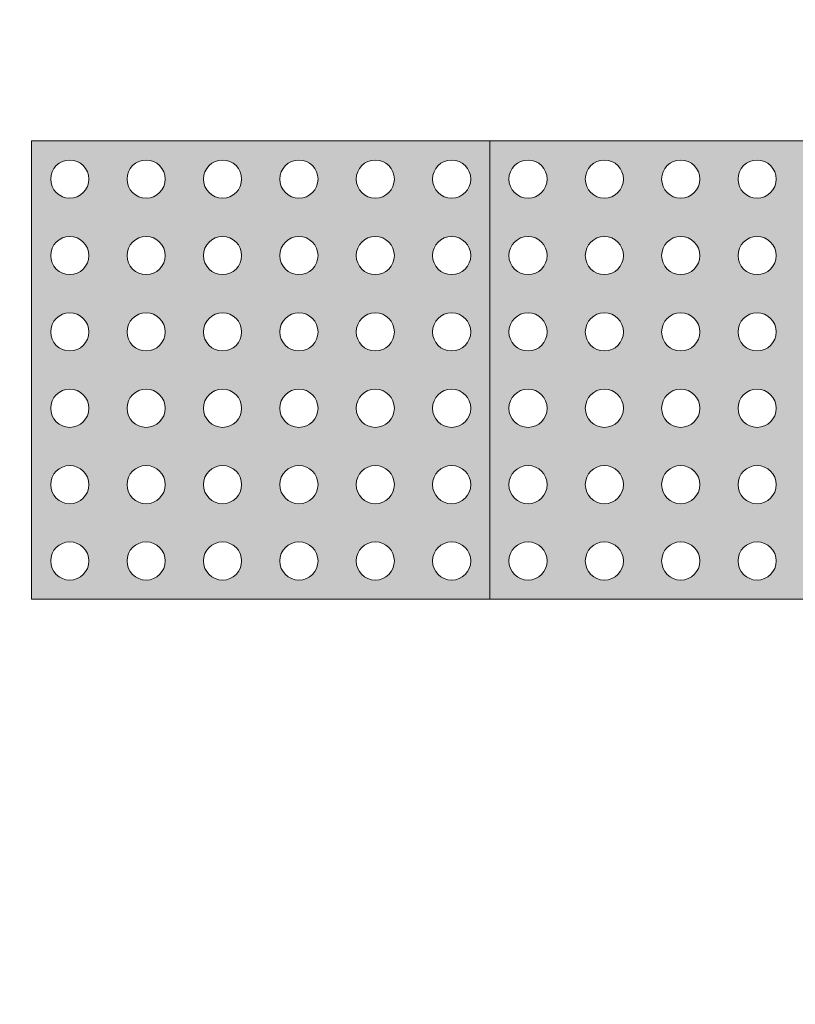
# Model space of a CAD drawing. Header units: metres. Extents: x -14.5 to 13.2, y -19 to 3.3.
# Tile 88 of 210: x 6.1 to 6.523, y -11.985 to -11.448. Entities that reach past the tile are written whole.
import ezdxf

# ---------------------------------------------------------------- set-up
doc = ezdxf.new("R2010")
doc.units = ezdxf.units.M
for name, color, linetype, lineweight in [('A-ANNO-DIMS', 7, 'Continuous', 9), ('A-ANNO-DIMS-58', 7, 'Continuous', 9), ('A-DETL-GENF', 7, 'Continuous', 5)]:
    doc.layers.add(name, color=color, linetype=linetype, lineweight=lineweight)
doc.layers.add('A-DETL', color=7, linetype='Continuous', lineweight=5, true_color=0x00a600)
doc.styles.add('Arial', font='arial.ttf', dxfattribs={"height": 0.087})
doc.dimstyles.new('Com_linha__ref__contínua__-_Cor_Vermelha_Arial_1_5mm', dxfattribs={"dimscale": 0.3048, "dimtxt": 0.088763, "dimasz": 0.380577, "dimexe": 0.285433, "dimexo": 0.285433, "dimgap": 0.028543, "dimtad": 1, "dimrnd": 0.01, "dimzin": 0, "dimdsep": 46, "dimtxsty": 'Arial', "dimblk1": 'OBLIQUE', "dimblk2": 'OBLIQUE', "dimsah": 1, "dimcen": 0.09, "dimdle": 0.285433, "dimazin": 0, "dimtfac": 1, "dimtdec": 4, "dimtix": 1, "dimtmove": 0, "dimatfit": 3, "dimfxl": 1, "dimtvp": 1, "dimtolj": 1, "dimtzin": 0, "dimarcsym": 2})

# ---------------------------------------------------------------- blocks, each defined once
blk = doc.blocks.new('DIMBLOCK69-PLANTA DE COBERTURA')
at = {"layer": 'A-ANNO-DIMS-58', "color": 242, "true_color": 0xbd2b2e, "transparency": 16777216}
for p, q in [((8.25943, -12.50504), (8.25943, -11.44804)), ((8.25943, -11.53504), (8.20143, -11.47704)), ((8.25943, -11.53504), (8.09341, -11.53504)), ((8.25943, -11.53504), (8.31743, -11.59304)), ((8.25943, -11.53504), (8.34643, -11.53504)), ((8.25943, -12.50504), (8.20143, -12.44704)), ((8.25943, -12.50504), (6.09341, -12.50504)), ((8.25943, -12.50504), (8.31743, -12.56304)), ((8.25943, -12.50504), (8.34643, -12.50504))]:
    blk.add_line(p, q, dxfattribs=at)
at = {"layer": 'A-ANNO-DIMS-58', "color": 0, "transparency": 16777216, "insert": (8.13779, -12.13748), "char_height": 0.087, "width": 0.2818553, "attachment_point": 1, "rotation": 90, "line_spacing_factor": 0.941778, "style": 'Arial'}
blk.add_mtext('0,97', dxfattribs=at)
blk = doc.blocks.new('_Oblique')
at = {"color": 0, "linetype": 'ByBlock', "lineweight": -2}
blk.add_line((-0.5, -0.5), (0.5, 0.5), dxfattribs=at)

msp = doc.modelspace()

# ---------------------------------------------------------------- hatches: boundary and pattern name
at = {"layer": 'A-DETL-GENF', "true_color": 0xffffff}
h = msp.add_hatch(color=7, dxfattribs=at)
h.paths.add_polyline_path([(6.13245, -11.76421), (6.35641, -11.76421), (6.35641, -11.51421), (6.10641, -11.51421), (6.10641, -11.76421), (6.12994, -11.76421)])
h.paths.add_polyline_path([(6.33558, -11.75379), (6.33288, -11.75344), (6.33037, -11.7524), (6.32821, -11.75074), (6.32656, -11.74858), (6.32552, -11.74607), (6.32516, -11.74337), (6.32583, -11.73993), (6.32656, -11.73817), (6.32821, -11.73601), (6.33037, -11.73435), (6.33288, -11.73331), (6.33558, -11.73296), (6.33827, -11.73331), (6.34147, -11.73488), (6.34318, -11.73632), (6.34533, -11.73993), (6.34564, -11.74068), (6.346, -11.74337), (6.34564, -11.74607), (6.3446, -11.74858), (6.34294, -11.75074), (6.34079, -11.7524), (6.33827, -11.75344)])
h.paths.add_polyline_path([(6.29391, -11.75379), (6.29122, -11.75344), (6.2887, -11.7524), (6.28655, -11.75074), (6.28489, -11.74858), (6.28385, -11.74607), (6.2835, -11.74337), (6.28416, -11.73993), (6.28489, -11.73817), (6.28655, -11.73601), (6.2887, -11.73435), (6.29122, -11.73331), (6.29391, -11.73296), (6.29661, -11.73331), (6.2998, -11.73488), (6.30128, -11.73601), (6.30366, -11.73993), (6.30397, -11.74068), (6.30433, -11.74337), (6.30397, -11.74607), (6.30293, -11.74858), (6.30128, -11.75074), (6.29912, -11.7524), (6.29661, -11.75344)])
h.paths.add_polyline_path([(6.16891, -11.75379), (6.16453, -11.75274), (6.1637, -11.7524), (6.16155, -11.75074), (6.15989, -11.74858), (6.15885, -11.74607), (6.1585, -11.74337), (6.15916, -11.73993), (6.15989, -11.73817), (6.16155, -11.73601), (6.16453, -11.73401), (6.16622, -11.73331), (6.16891, -11.73296), (6.17161, -11.73331), (6.17412, -11.73435), (6.17628, -11.73601), (6.17866, -11.73993), (6.17897, -11.74068), (6.17933, -11.74337), (6.17897, -11.74607), (6.17793, -11.74858), (6.17628, -11.75074), (6.17412, -11.7524), (6.17161, -11.75344)])
h.paths.add_polyline_path([(6.21058, -11.75379), (6.20788, -11.75344), (6.20537, -11.7524), (6.20321, -11.75074), (6.20156, -11.74858), (6.20052, -11.74607), (6.20016, -11.74337), (6.20083, -11.73993), (6.20156, -11.73817), (6.20321, -11.73601), (6.20537, -11.73435), (6.20788, -11.73331), (6.21058, -11.73296), (6.21327, -11.73331), (6.21579, -11.73435), (6.21794, -11.73601), (6.22033, -11.73993), (6.22064, -11.74068), (6.221, -11.74337), (6.22064, -11.74607), (6.2196, -11.74858), (6.21794, -11.75074), (6.21579, -11.7524), (6.21327, -11.75344)])
h.paths.add_polyline_path([(6.12725, -11.75379), (6.12455, -11.75344), (6.12204, -11.7524), (6.11988, -11.75074), (6.11822, -11.74858), (6.11718, -11.74607), (6.11683, -11.74337), (6.11749, -11.73993), (6.11822, -11.73817), (6.11988, -11.73601), (6.12204, -11.73435), (6.12455, -11.73331), (6.12725, -11.73296), (6.12994, -11.73331), (6.13245, -11.73435), (6.13461, -11.73601), (6.137, -11.73993), (6.13731, -11.74068), (6.13766, -11.74337), (6.13731, -11.74607), (6.13627, -11.74858), (6.13461, -11.75074), (6.13245, -11.7524), (6.12994, -11.75344)])
h.paths.add_polyline_path([(6.25225, -11.75379), (6.24955, -11.75344), (6.24704, -11.7524), (6.24488, -11.75074), (6.24322, -11.74858), (6.24218, -11.74607), (6.24183, -11.74337), (6.24249, -11.73993), (6.24322, -11.73817), (6.24488, -11.73601), (6.24704, -11.73435), (6.24955, -11.73331), (6.25225, -11.73296), (6.25494, -11.73331), (6.25814, -11.73488), (6.25961, -11.73601), (6.262, -11.73993), (6.26231, -11.74068), (6.26266, -11.74337), (6.26231, -11.74607), (6.26127, -11.74858), (6.25961, -11.75074), (6.25745, -11.7524), (6.25494, -11.75344)])
h.paths.add_polyline_path([(6.16891, -11.71212), (6.16453, -11.71107), (6.1637, -11.71073), (6.16155, -11.70907), (6.15989, -11.70692), (6.15885, -11.7044), (6.1585, -11.70171), (6.15885, -11.69901), (6.15989, -11.6965), (6.16155, -11.69434), (6.16453, -11.69234), (6.16622, -11.69165), (6.16891, -11.69129), (6.17161, -11.69165), (6.17412, -11.69269), (6.17628, -11.69434), (6.17793, -11.6965), (6.17897, -11.69901), (6.17933, -11.70171), (6.17897, -11.7044), (6.17793, -11.70692), (6.17628, -11.70907), (6.17412, -11.71073), (6.17161, -11.71177)])
h.paths.add_polyline_path([(6.25225, -11.71212), (6.24955, -11.71177), (6.24704, -11.71073), (6.24488, -11.70907), (6.24322, -11.70692), (6.24218, -11.7044), (6.24183, -11.70171), (6.24218, -11.69901), (6.24322, -11.6965), (6.24488, -11.69434), (6.24704, -11.69269), (6.24955, -11.69165), (6.25225, -11.69129), (6.25494, -11.69165), (6.25814, -11.69321), (6.25961, -11.69434), (6.26127, -11.6965), (6.26231, -11.69901), (6.26266, -11.70171), (6.26231, -11.7044), (6.26127, -11.70692), (6.25961, -11.70907), (6.25745, -11.71073), (6.25494, -11.71177)])
h.paths.add_polyline_path([(6.12725, -11.71212), (6.12455, -11.71177), (6.12204, -11.71073), (6.11988, -11.70907), (6.11822, -11.70692), (6.11718, -11.7044), (6.11705, -11.70004), (6.11718, -11.69901), (6.11822, -11.6965), (6.11988, -11.69434), (6.12204, -11.69269), (6.12455, -11.69165), (6.12725, -11.69129), (6.12994, -11.69165), (6.13245, -11.69269), (6.13461, -11.69434), (6.13627, -11.6965), (6.13731, -11.69901), (6.13766, -11.70171), (6.13731, -11.7044), (6.13627, -11.70692), (6.13461, -11.70907), (6.13245, -11.71073), (6.12994, -11.71177)])
h.paths.add_polyline_path([(6.33558, -11.71212), (6.33288, -11.71177), (6.33037, -11.71073), (6.32821, -11.70907), (6.32656, -11.70692), (6.32552, -11.7044), (6.32516, -11.70171), (6.32552, -11.69901), (6.32656, -11.6965), (6.32821, -11.69434), (6.33037, -11.69269), (6.33288, -11.69165), (6.33558, -11.69129), (6.33827, -11.69165), (6.34079, -11.69269), (6.34294, -11.69434), (6.3446, -11.6965), (6.34564, -11.69901), (6.346, -11.70171), (6.34564, -11.7044), (6.3446, -11.70692), (6.34294, -11.70907), (6.34079, -11.71073), (6.33827, -11.71177)])
h.paths.add_polyline_path([(6.21058, -11.71212), (6.20788, -11.71177), (6.20537, -11.71073), (6.20321, -11.70907), (6.20156, -11.70692), (6.20052, -11.7044), (6.20016, -11.70171), (6.20052, -11.69901), (6.20156, -11.6965), (6.20321, -11.69434), (6.20537, -11.69269), (6.20788, -11.69165), (6.21058, -11.69129), (6.21327, -11.69165), (6.21579, -11.69269), (6.21794, -11.69434), (6.2196, -11.6965), (6.22064, -11.69901), (6.221, -11.70171), (6.22064, -11.7044), (6.2196, -11.70692), (6.21647, -11.71021), (6.21579, -11.71073), (6.21327, -11.71177)])
h.paths.add_polyline_path([(6.29391, -11.71212), (6.29122, -11.71177), (6.2887, -11.71073), (6.28655, -11.70907), (6.28489, -11.70692), (6.28385, -11.7044), (6.2835, -11.70171), (6.28385, -11.69901), (6.28489, -11.6965), (6.28655, -11.69434), (6.2887, -11.69269), (6.29122, -11.69165), (6.29391, -11.69129), (6.29661, -11.69165), (6.2998, -11.69321), (6.30128, -11.69434), (6.30293, -11.6965), (6.30397, -11.69901), (6.30433, -11.70171), (6.30397, -11.7044), (6.30293, -11.70692), (6.30128, -11.70907), (6.29912, -11.71073), (6.29661, -11.71177)])
h.paths.add_polyline_path([(6.25225, -11.67046), (6.24955, -11.6701), (6.24704, -11.66906), (6.24371, -11.66588), (6.24322, -11.66525), (6.24218, -11.66274), (6.24183, -11.66004), (6.24218, -11.65735), (6.24322, -11.65483), (6.24488, -11.65268), (6.24704, -11.65102), (6.24955, -11.64998), (6.25225, -11.64962), (6.25494, -11.64998), (6.25745, -11.65102), (6.25961, -11.65268), (6.26127, -11.65483), (6.26231, -11.65735), (6.26266, -11.66004), (6.26231, -11.66274), (6.26078, -11.66588), (6.25961, -11.66741), (6.25745, -11.66906), (6.25494, -11.6701)])
h.paths.add_polyline_path([(6.29391, -11.67046), (6.29122, -11.6701), (6.2887, -11.66906), (6.28538, -11.66588), (6.28489, -11.66525), (6.28385, -11.66274), (6.2835, -11.66004), (6.28385, -11.65735), (6.28489, -11.65483), (6.28655, -11.65268), (6.2887, -11.65102), (6.29122, -11.64998), (6.29391, -11.64962), (6.29661, -11.64998), (6.29912, -11.65102), (6.30128, -11.65268), (6.30293, -11.65483), (6.30397, -11.65735), (6.30433, -11.66004), (6.30397, -11.66274), (6.30245, -11.66588), (6.30128, -11.66741), (6.29912, -11.66906), (6.29661, -11.6701)])
h.paths.add_polyline_path([(6.33558, -11.67046), (6.33288, -11.6701), (6.33037, -11.66906), (6.32704, -11.66588), (6.32656, -11.66525), (6.32552, -11.66274), (6.32516, -11.66004), (6.32552, -11.65735), (6.32656, -11.65483), (6.32821, -11.65268), (6.33037, -11.65102), (6.33288, -11.64998), (6.33558, -11.64962), (6.33827, -11.64998), (6.34079, -11.65102), (6.34294, -11.65268), (6.3446, -11.65483), (6.34564, -11.65735), (6.346, -11.66004), (6.34564, -11.66274), (6.34411, -11.66588), (6.34294, -11.66741), (6.34079, -11.66906), (6.33827, -11.6701)])
h.paths.add_polyline_path([(6.21058, -11.67046), (6.20788, -11.6701), (6.20537, -11.66906), (6.20204, -11.66588), (6.20156, -11.66525), (6.20052, -11.66274), (6.20016, -11.66004), (6.20052, -11.65735), (6.20156, -11.65483), (6.20321, -11.65268), (6.20537, -11.65102), (6.20788, -11.64998), (6.21058, -11.64962), (6.21327, -11.64998), (6.21579, -11.65102), (6.21794, -11.65268), (6.2196, -11.65483), (6.22064, -11.65735), (6.221, -11.66004), (6.22064, -11.66274), (6.21911, -11.66588), (6.21647, -11.66854), (6.21579, -11.66906), (6.21327, -11.6701)])
h.paths.add_polyline_path([(6.16891, -11.67046), (6.16453, -11.66941), (6.1637, -11.66906), (6.16038, -11.66588), (6.15989, -11.66525), (6.15885, -11.66274), (6.1585, -11.66004), (6.15885, -11.65735), (6.15989, -11.65483), (6.16155, -11.65268), (6.16453, -11.65068), (6.16622, -11.64998), (6.16891, -11.64962), (6.17161, -11.64998), (6.17412, -11.65102), (6.17628, -11.65268), (6.17793, -11.65483), (6.17897, -11.65735), (6.17933, -11.66004), (6.17897, -11.66274), (6.17745, -11.66588), (6.17628, -11.66741), (6.17412, -11.66906), (6.17161, -11.6701)])
h.paths.add_polyline_path([(6.12725, -11.67046), (6.12455, -11.6701), (6.12204, -11.66906), (6.11871, -11.66588), (6.11822, -11.66525), (6.11718, -11.66274), (6.11683, -11.66004), (6.11718, -11.65735), (6.11822, -11.65483), (6.11988, -11.65268), (6.12204, -11.65102), (6.12455, -11.64998), (6.12725, -11.64962), (6.12994, -11.64998), (6.13245, -11.65102), (6.13461, -11.65268), (6.13627, -11.65483), (6.13731, -11.65735), (6.13766, -11.66004), (6.13731, -11.66274), (6.13578, -11.66588), (6.13461, -11.66741), (6.13245, -11.66906), (6.12994, -11.6701)])
h.paths.add_polyline_path([(6.33558, -11.62879), (6.33288, -11.62844), (6.33037, -11.6274), (6.32821, -11.62574), (6.32656, -11.62358), (6.32552, -11.62107), (6.32516, -11.61837), (6.32552, -11.61568), (6.32656, -11.61317), (6.32821, -11.61101), (6.33037, -11.60935), (6.33288, -11.60831), (6.33558, -11.60796), (6.33827, -11.60831), (6.34079, -11.60935), (6.34294, -11.61101), (6.3446, -11.61317), (6.34564, -11.61568), (6.346, -11.61837), (6.34564, -11.62107), (6.3446, -11.62358), (6.34294, -11.62574), (6.34079, -11.6274), (6.33827, -11.62844)])
h.paths.add_polyline_path([(6.21058, -11.62879), (6.20788, -11.62844), (6.20537, -11.6274), (6.20321, -11.62574), (6.20156, -11.62358), (6.20052, -11.62107), (6.20016, -11.61837), (6.20052, -11.61568), (6.20156, -11.61317), (6.20469, -11.60988), (6.20537, -11.60935), (6.20788, -11.60831), (6.21058, -11.60796), (6.21327, -11.60831), (6.21647, -11.60988), (6.21794, -11.61101), (6.2196, -11.61317), (6.22064, -11.61568), (6.221, -11.61837), (6.22064, -11.62107), (6.2196, -11.62358), (6.21794, -11.62574), (6.21579, -11.6274), (6.21327, -11.62844)])
h.paths.add_polyline_path([(6.29391, -11.62879), (6.29122, -11.62844), (6.2887, -11.6274), (6.28655, -11.62574), (6.28489, -11.62358), (6.28385, -11.62107), (6.2835, -11.61837), (6.28385, -11.61568), (6.28489, -11.61317), (6.28655, -11.61101), (6.2887, -11.60935), (6.29122, -11.60831), (6.29391, -11.60796), (6.29661, -11.60831), (6.29912, -11.60935), (6.30128, -11.61101), (6.30293, -11.61317), (6.30397, -11.61568), (6.30433, -11.61837), (6.30397, -11.62107), (6.30293, -11.62358), (6.30128, -11.62574), (6.29912, -11.6274), (6.29661, -11.62844)])
h.paths.add_polyline_path([(6.25225, -11.62879), (6.24955, -11.62844), (6.24704, -11.6274), (6.24488, -11.62574), (6.24322, -11.62358), (6.24218, -11.62107), (6.24183, -11.61837), (6.24218, -11.61568), (6.24322, -11.61317), (6.24488, -11.61101), (6.24704, -11.60935), (6.24955, -11.60831), (6.25225, -11.60796), (6.25494, -11.60831), (6.25745, -11.60935), (6.25961, -11.61101), (6.26127, -11.61317), (6.26231, -11.61568), (6.26266, -11.61837), (6.26231, -11.62107), (6.26127, -11.62358), (6.25961, -11.62574), (6.25745, -11.6274), (6.25494, -11.62844)])
h.paths.add_polyline_path([(6.16891, -11.62879), (6.16453, -11.62774), (6.1637, -11.6274), (6.16155, -11.62574), (6.15989, -11.62358), (6.15885, -11.62107), (6.1585, -11.61837), (6.15885, -11.61568), (6.15989, -11.61317), (6.16155, -11.61101), (6.16453, -11.60901), (6.16622, -11.60831), (6.16891, -11.60796), (6.17161, -11.60831), (6.17412, -11.60935), (6.17628, -11.61101), (6.17793, -11.61317), (6.17897, -11.61568), (6.17933, -11.61837), (6.17897, -11.62107), (6.17793, -11.62358), (6.17628, -11.62574), (6.17412, -11.6274), (6.17161, -11.62844)])
h.paths.add_polyline_path([(6.12725, -11.62879), (6.12455, -11.62844), (6.12204, -11.6274), (6.11988, -11.62574), (6.11822, -11.62358), (6.11718, -11.62107), (6.11683, -11.61837), (6.11718, -11.61568), (6.11822, -11.61317), (6.11988, -11.61101), (6.12204, -11.60935), (6.12455, -11.60831), (6.12725, -11.60796), (6.12994, -11.60831), (6.13245, -11.60935), (6.13574, -11.61248), (6.13627, -11.61317), (6.13731, -11.61568), (6.13766, -11.61837), (6.13731, -11.62107), (6.13627, -11.62358), (6.13461, -11.62574), (6.13245, -11.6274), (6.12994, -11.62844)])
h.paths.add_polyline_path([(6.16891, -11.58712), (6.16453, -11.58607), (6.1637, -11.58573), (6.16155, -11.58407), (6.15989, -11.58192), (6.15885, -11.5794), (6.1585, -11.57671), (6.15885, -11.57401), (6.15989, -11.5715), (6.16155, -11.56934), (6.16453, -11.56734), (6.16622, -11.56665), (6.16891, -11.56629), (6.17161, -11.56665), (6.17412, -11.56769), (6.17628, -11.56934), (6.17793, -11.5715), (6.17897, -11.57401), (6.17933, -11.57671), (6.17897, -11.5794), (6.17793, -11.58192), (6.17628, -11.58407), (6.17412, -11.58573), (6.17161, -11.58677)])
h.paths.add_polyline_path([(6.25225, -11.58712), (6.24955, -11.58677), (6.24704, -11.58573), (6.24488, -11.58407), (6.24322, -11.58192), (6.24218, -11.5794), (6.24183, -11.57671), (6.24218, -11.57401), (6.24322, -11.5715), (6.24488, -11.56934), (6.24704, -11.56769), (6.24955, -11.56665), (6.25225, -11.56629), (6.25494, -11.56665), (6.25745, -11.56769), (6.25961, -11.56934), (6.26127, -11.5715), (6.26231, -11.57401), (6.26266, -11.57671), (6.26231, -11.5794), (6.26127, -11.58192), (6.25961, -11.58407), (6.25745, -11.58573), (6.25494, -11.58677)])
h.paths.add_polyline_path([(6.29391, -11.58712), (6.29122, -11.58677), (6.2887, -11.58573), (6.28655, -11.58407), (6.28489, -11.58192), (6.28385, -11.5794), (6.2835, -11.57671), (6.28385, -11.57401), (6.28489, -11.5715), (6.28655, -11.56934), (6.2887, -11.56769), (6.29122, -11.56665), (6.29391, -11.56629), (6.29661, -11.56665), (6.29912, -11.56769), (6.30128, -11.56934), (6.30293, -11.5715), (6.30427, -11.57628), (6.30433, -11.57671), (6.30397, -11.5794), (6.30293, -11.58192), (6.30128, -11.58407), (6.29912, -11.58573), (6.29661, -11.58677)])
h.paths.add_polyline_path([(6.12725, -11.58712), (6.12455, -11.58677), (6.12204, -11.58573), (6.11988, -11.58407), (6.11822, -11.58192), (6.11718, -11.5794), (6.11683, -11.57671), (6.11718, -11.57401), (6.11822, -11.5715), (6.11988, -11.56934), (6.12204, -11.56769), (6.12455, -11.56665), (6.12725, -11.56629), (6.12994, -11.56665), (6.13245, -11.56769), (6.13461, -11.56934), (6.13627, -11.5715), (6.13731, -11.57401), (6.13766, -11.57671), (6.13731, -11.5794), (6.13627, -11.58192), (6.13461, -11.58407), (6.13245, -11.58573), (6.12994, -11.58677)])
h.paths.add_polyline_path([(6.21058, -11.58712), (6.20788, -11.58677), (6.20537, -11.58573), (6.20321, -11.58407), (6.20156, -11.58192), (6.20052, -11.5794), (6.20016, -11.57671), (6.20052, -11.57401), (6.20156, -11.5715), (6.20321, -11.56934), (6.20537, -11.56769), (6.20788, -11.56665), (6.21058, -11.56629), (6.21327, -11.56665), (6.21579, -11.56769), (6.21794, -11.56934), (6.2196, -11.5715), (6.22064, -11.57401), (6.221, -11.57671), (6.22064, -11.5794), (6.2196, -11.58192), (6.21794, -11.58407), (6.21579, -11.58573), (6.21327, -11.58677)])
h.paths.add_polyline_path([(6.33558, -11.58712), (6.33288, -11.58677), (6.33037, -11.58573), (6.32821, -11.58407), (6.32656, -11.58192), (6.32552, -11.5794), (6.32516, -11.57671), (6.32552, -11.57401), (6.32656, -11.5715), (6.32821, -11.56934), (6.33037, -11.56769), (6.33288, -11.56665), (6.33558, -11.56629), (6.33827, -11.56665), (6.34079, -11.56769), (6.34294, -11.56934), (6.3446, -11.5715), (6.34564, -11.57401), (6.346, -11.57671), (6.34564, -11.5794), (6.3446, -11.58192), (6.34294, -11.58407), (6.34079, -11.58573), (6.33827, -11.58677)])
h.paths.add_polyline_path([(6.16891, -11.54546), (6.16453, -11.54441), (6.1637, -11.54406), (6.16155, -11.54241), (6.15989, -11.54025), (6.15885, -11.53774), (6.1585, -11.53504), (6.15885, -11.53235), (6.15989, -11.52983), (6.16155, -11.52768), (6.16453, -11.52568), (6.16622, -11.52498), (6.16891, -11.52462), (6.17161, -11.52498), (6.17412, -11.52602), (6.17628, -11.52768), (6.17793, -11.52983), (6.17897, -11.53235), (6.17933, -11.53504), (6.17897, -11.53774), (6.17793, -11.54025), (6.17628, -11.54241), (6.17412, -11.54406), (6.17161, -11.5451)])
h.paths.add_polyline_path([(6.12725, -11.54546), (6.12455, -11.5451), (6.12204, -11.54406), (6.11988, -11.54241), (6.11822, -11.54025), (6.11718, -11.53774), (6.11683, -11.53504), (6.11718, -11.53235), (6.11822, -11.52983), (6.11988, -11.52768), (6.12204, -11.52602), (6.12455, -11.52498), (6.12725, -11.52462), (6.12994, -11.52498), (6.1343, -11.52744), (6.13461, -11.52768), (6.13627, -11.52983), (6.13731, -11.53235), (6.13766, -11.53504), (6.13731, -11.53774), (6.13627, -11.54025), (6.13461, -11.54241), (6.13245, -11.54406), (6.12994, -11.5451)])
h.paths.add_polyline_path([(6.25225, -11.54546), (6.24955, -11.5451), (6.24704, -11.54406), (6.24488, -11.54241), (6.24322, -11.54025), (6.24218, -11.53774), (6.24183, -11.53504), (6.24218, -11.53235), (6.24322, -11.52983), (6.24488, -11.52768), (6.24704, -11.52602), (6.24955, -11.52498), (6.25225, -11.52462), (6.25494, -11.52498), (6.25745, -11.52602), (6.25961, -11.52768), (6.26127, -11.52983), (6.26231, -11.53235), (6.26266, -11.53504), (6.26231, -11.53774), (6.26127, -11.54025), (6.25814, -11.54354), (6.25745, -11.54406), (6.25494, -11.5451)])
h.paths.add_polyline_path([(6.29391, -11.54546), (6.29122, -11.5451), (6.2887, -11.54406), (6.28655, -11.54241), (6.28489, -11.54025), (6.28385, -11.53774), (6.2835, -11.53504), (6.28385, -11.53235), (6.28489, -11.52983), (6.28655, -11.52768), (6.2887, -11.52602), (6.29122, -11.52498), (6.29391, -11.52462), (6.29661, -11.52498), (6.29912, -11.52602), (6.30128, -11.52768), (6.30293, -11.52983), (6.30397, -11.53235), (6.30433, -11.53504), (6.30397, -11.53774), (6.30293, -11.54025), (6.30128, -11.54241), (6.29912, -11.54406), (6.29661, -11.5451)])
h.paths.add_polyline_path([(6.33558, -11.54546), (6.33288, -11.5451), (6.33037, -11.54406), (6.32821, -11.54241), (6.32656, -11.54025), (6.32552, -11.53774), (6.32516, -11.53504), (6.32552, -11.53235), (6.32656, -11.52983), (6.32821, -11.52768), (6.33037, -11.52602), (6.33288, -11.52498), (6.33558, -11.52462), (6.33827, -11.52498), (6.34079, -11.52602), (6.34294, -11.52768), (6.3446, -11.52983), (6.34564, -11.53235), (6.346, -11.53504), (6.34564, -11.53774), (6.3446, -11.54025), (6.34147, -11.54354), (6.34079, -11.54406), (6.33827, -11.5451)])
h.paths.add_polyline_path([(6.21058, -11.54546), (6.20788, -11.5451), (6.20537, -11.54406), (6.20321, -11.54241), (6.20156, -11.54025), (6.20041, -11.53691), (6.20016, -11.53504), (6.20052, -11.53235), (6.20156, -11.52983), (6.20321, -11.52768), (6.20537, -11.52602), (6.20788, -11.52498), (6.21058, -11.52462), (6.21327, -11.52498), (6.21579, -11.52602), (6.21908, -11.52915), (6.2196, -11.52983), (6.22064, -11.53235), (6.221, -11.53504), (6.22064, -11.53774), (6.2196, -11.54025), (6.21794, -11.54241), (6.21579, -11.54406), (6.21327, -11.5451)])
h = msp.add_hatch(color=7, dxfattribs=at)
h.paths.add_polyline_path([(6.58288, -11.76421), (6.60641, -11.76421), (6.60641, -11.51421), (6.35641, -11.51421), (6.35641, -11.76421), (6.54661, -11.76421)])
h.paths.add_polyline_path([(6.58558, -11.75379), (6.58288, -11.75344), (6.58037, -11.7524), (6.57821, -11.75074), (6.57656, -11.74858), (6.57552, -11.74607), (6.57516, -11.74337), (6.57583, -11.73993), (6.57656, -11.73817), (6.57821, -11.73601), (6.58037, -11.73435), (6.58418, -11.73314), (6.58558, -11.73296), (6.58958, -11.73385), (6.59079, -11.73435), (6.59294, -11.73601), (6.59555, -11.74046), (6.59579, -11.74185), (6.59569, -11.74567), (6.59477, -11.74818), (6.5946, -11.74858), (6.59277, -11.75087), (6.59079, -11.7524), (6.58827, -11.75344)])
h.paths.add_polyline_path([(6.54391, -11.75379), (6.54122, -11.75344), (6.5387, -11.7524), (6.53553, -11.74941), (6.53489, -11.74858), (6.53385, -11.74607), (6.5335, -11.74337), (6.53416, -11.73993), (6.53489, -11.73817), (6.53655, -11.73601), (6.5387, -11.73435), (6.54122, -11.73331), (6.54391, -11.73296), (6.54661, -11.73331), (6.5498, -11.73488), (6.55151, -11.73632), (6.55366, -11.73993), (6.55397, -11.74068), (6.55433, -11.74337), (6.55397, -11.74607), (6.55293, -11.74858), (6.55128, -11.75074), (6.54912, -11.7524), (6.54661, -11.75344)])
h.paths.add_polyline_path([(6.37725, -11.75379), (6.37388, -11.75316), (6.37204, -11.7524), (6.36988, -11.75074), (6.36822, -11.74858), (6.36718, -11.74607), (6.36683, -11.74337), (6.36749, -11.73993), (6.36822, -11.73817), (6.36988, -11.73601), (6.37388, -11.73359), (6.37455, -11.73331), (6.37725, -11.73296), (6.37994, -11.73331), (6.38245, -11.73435), (6.38461, -11.73601), (6.387, -11.73993), (6.38731, -11.74068), (6.38766, -11.74337), (6.38731, -11.74607), (6.38627, -11.74858), (6.38461, -11.75074), (6.38245, -11.7524), (6.37994, -11.75344)])
h.paths.add_polyline_path([(6.41891, -11.75379), (6.41622, -11.75344), (6.4137, -11.7524), (6.41155, -11.75074), (6.40989, -11.74858), (6.40885, -11.74607), (6.4085, -11.74337), (6.40916, -11.73993), (6.40989, -11.73817), (6.41155, -11.73601), (6.4137, -11.73435), (6.41622, -11.73331), (6.41891, -11.73296), (6.42161, -11.73331), (6.42412, -11.73435), (6.42628, -11.73601), (6.42866, -11.73993), (6.42897, -11.74068), (6.42933, -11.74337), (6.42897, -11.74607), (6.42793, -11.74858), (6.42628, -11.75074), (6.42412, -11.7524), (6.42161, -11.75344)])
h.paths.add_polyline_path([(6.46058, -11.75379), (6.45788, -11.75344), (6.45537, -11.7524), (6.45321, -11.75074), (6.45156, -11.74858), (6.45052, -11.74607), (6.45016, -11.74337), (6.45083, -11.73993), (6.45156, -11.73817), (6.45321, -11.73601), (6.45537, -11.73435), (6.45788, -11.73331), (6.46058, -11.73296), (6.46327, -11.73331), (6.46579, -11.73435), (6.46794, -11.73601), (6.47033, -11.73993), (6.47064, -11.74068), (6.471, -11.74337), (6.47064, -11.74607), (6.4696, -11.74858), (6.46794, -11.75074), (6.46579, -11.7524), (6.46327, -11.75344)])
h.paths.add_polyline_path([(6.50225, -11.75379), (6.49955, -11.75344), (6.49704, -11.7524), (6.49488, -11.75074), (6.49322, -11.74858), (6.49218, -11.74607), (6.49183, -11.74337), (6.49249, -11.73993), (6.49322, -11.73817), (6.49488, -11.73601), (6.49704, -11.73435), (6.49955, -11.73331), (6.50225, -11.73296), (6.50494, -11.73331), (6.50745, -11.73435), (6.50961, -11.73601), (6.512, -11.73993), (6.51231, -11.74068), (6.51266, -11.74337), (6.51231, -11.74607), (6.51127, -11.74858), (6.50961, -11.75074), (6.50745, -11.7524), (6.50494, -11.75344)])
h.paths.add_polyline_path([(6.41891, -11.71212), (6.41622, -11.71177), (6.4137, -11.71073), (6.41155, -11.70907), (6.40989, -11.70692), (6.40885, -11.7044), (6.4085, -11.70171), (6.40885, -11.69901), (6.40989, -11.6965), (6.41155, -11.69434), (6.4137, -11.69269), (6.41622, -11.69165), (6.41891, -11.69129), (6.42161, -11.69165), (6.42412, -11.69269), (6.42628, -11.69434), (6.42793, -11.6965), (6.42897, -11.69901), (6.42933, -11.70171), (6.42897, -11.7044), (6.42793, -11.70692), (6.4248, -11.71021), (6.42412, -11.71073), (6.42161, -11.71177)])
h.paths.add_polyline_path([(6.37725, -11.71212), (6.37388, -11.71149), (6.37204, -11.71073), (6.36988, -11.70907), (6.36822, -11.70692), (6.36718, -11.7044), (6.36705, -11.70004), (6.36718, -11.69901), (6.36822, -11.6965), (6.36988, -11.69434), (6.37388, -11.69193), (6.37455, -11.69165), (6.37725, -11.69129), (6.37994, -11.69165), (6.38245, -11.69269), (6.38461, -11.69434), (6.38627, -11.6965), (6.38731, -11.69901), (6.38766, -11.70171), (6.38731, -11.7044), (6.38627, -11.70692), (6.38461, -11.70907), (6.38245, -11.71073), (6.37994, -11.71177)])
h.paths.add_polyline_path([(6.46058, -11.71212), (6.45788, -11.71177), (6.45537, -11.71073), (6.45321, -11.70907), (6.45156, -11.70692), (6.45052, -11.7044), (6.45016, -11.70171), (6.45052, -11.69901), (6.45156, -11.6965), (6.45321, -11.69434), (6.45537, -11.69269), (6.45788, -11.69165), (6.46058, -11.69129), (6.46327, -11.69165), (6.46579, -11.69269), (6.46794, -11.69434), (6.4696, -11.6965), (6.47064, -11.69901), (6.471, -11.70171), (6.47064, -11.7044), (6.4696, -11.70692), (6.46647, -11.71021), (6.46579, -11.71073), (6.46327, -11.71177)])
h.paths.add_polyline_path([(6.58558, -11.71212), (6.58288, -11.71177), (6.58037, -11.71073), (6.57821, -11.70907), (6.57656, -11.70692), (6.57552, -11.7044), (6.57516, -11.70171), (6.57552, -11.69901), (6.57656, -11.6965), (6.57821, -11.69434), (6.58037, -11.69269), (6.58322, -11.6916), (6.58558, -11.69129), (6.58827, -11.69165), (6.59079, -11.69269), (6.59294, -11.69434), (6.5946, -11.6965), (6.59577, -11.70004), (6.596, -11.70171), (6.59564, -11.7044), (6.5946, -11.70692), (6.59294, -11.70907), (6.59079, -11.71073), (6.58827, -11.71177)])
h.paths.add_polyline_path([(6.54391, -11.71212), (6.54122, -11.71177), (6.5387, -11.71073), (6.53655, -11.70907), (6.53489, -11.70692), (6.53385, -11.7044), (6.5335, -11.70171), (6.53385, -11.69901), (6.53489, -11.6965), (6.53655, -11.69434), (6.5387, -11.69269), (6.54122, -11.69165), (6.54391, -11.69129), (6.54661, -11.69165), (6.5498, -11.69321), (6.55151, -11.69465), (6.55293, -11.6965), (6.55397, -11.69901), (6.55433, -11.70171), (6.55397, -11.7044), (6.55293, -11.70692), (6.55128, -11.70907), (6.54912, -11.71073), (6.54661, -11.71177)])
h.paths.add_polyline_path([(6.50225, -11.71212), (6.49955, -11.71177), (6.49704, -11.71073), (6.49488, -11.70907), (6.49322, -11.70692), (6.49218, -11.7044), (6.49183, -11.70171), (6.49218, -11.69901), (6.49322, -11.6965), (6.49488, -11.69434), (6.49704, -11.69269), (6.49955, -11.69165), (6.50225, -11.69129), (6.50494, -11.69165), (6.50814, -11.69321), (6.50961, -11.69434), (6.51127, -11.6965), (6.51231, -11.69901), (6.51266, -11.70171), (6.51231, -11.7044), (6.51127, -11.70692), (6.50961, -11.70907), (6.50745, -11.71073), (6.50494, -11.71177)])
h.paths.add_polyline_path([(6.58558, -11.67046), (6.58288, -11.6701), (6.58037, -11.66906), (6.57704, -11.66588), (6.57656, -11.66525), (6.57552, -11.66274), (6.57516, -11.66004), (6.57552, -11.65735), (6.57656, -11.65483), (6.57821, -11.65268), (6.58037, -11.65102), (6.58322, -11.64994), (6.58558, -11.64962), (6.58827, -11.64998), (6.59079, -11.65102), (6.59294, -11.65268), (6.5946, -11.65483), (6.59564, -11.65735), (6.596, -11.66004), (6.59564, -11.66274), (6.59411, -11.66588), (6.59294, -11.66741), (6.59079, -11.66906), (6.58827, -11.6701)])
h.paths.add_polyline_path([(6.50225, -11.67046), (6.49955, -11.6701), (6.49704, -11.66906), (6.49371, -11.66588), (6.49322, -11.66525), (6.49218, -11.66274), (6.49183, -11.66004), (6.49218, -11.65735), (6.49322, -11.65483), (6.49488, -11.65268), (6.49704, -11.65102), (6.49955, -11.64998), (6.50225, -11.64962), (6.50494, -11.64998), (6.50745, -11.65102), (6.50961, -11.65268), (6.51127, -11.65483), (6.51231, -11.65735), (6.51266, -11.66004), (6.51231, -11.66274), (6.51078, -11.66588), (6.50961, -11.66741), (6.50745, -11.66906), (6.50494, -11.6701)])
h.paths.add_polyline_path([(6.46058, -11.67046), (6.45788, -11.6701), (6.45537, -11.66906), (6.45204, -11.66588), (6.45156, -11.66525), (6.45052, -11.66274), (6.45016, -11.66004), (6.45052, -11.65735), (6.45156, -11.65483), (6.45321, -11.65268), (6.45537, -11.65102), (6.45788, -11.64998), (6.46058, -11.64962), (6.46327, -11.64998), (6.46579, -11.65102), (6.46794, -11.65268), (6.4696, -11.65483), (6.47064, -11.65735), (6.471, -11.66004), (6.47064, -11.66274), (6.46911, -11.66588), (6.46647, -11.66854), (6.46579, -11.66906), (6.46327, -11.6701)])
h.paths.add_polyline_path([(6.54391, -11.67046), (6.54122, -11.6701), (6.5387, -11.66906), (6.53538, -11.66588), (6.53489, -11.66525), (6.53385, -11.66274), (6.5335, -11.66004), (6.53385, -11.65735), (6.53489, -11.65483), (6.53655, -11.65268), (6.5387, -11.65102), (6.54122, -11.64998), (6.54391, -11.64962), (6.54661, -11.64998), (6.54912, -11.65102), (6.55151, -11.65298), (6.55293, -11.65483), (6.55397, -11.65735), (6.55433, -11.66004), (6.55397, -11.66274), (6.55245, -11.66588), (6.55128, -11.66741), (6.54912, -11.66906), (6.54661, -11.6701)])
h.paths.add_polyline_path([(6.41891, -11.67046), (6.41622, -11.6701), (6.4137, -11.66906), (6.41038, -11.66588), (6.40989, -11.66525), (6.40885, -11.66274), (6.4085, -11.66004), (6.40885, -11.65735), (6.40989, -11.65483), (6.41155, -11.65268), (6.4137, -11.65102), (6.41622, -11.64998), (6.41891, -11.64962), (6.42161, -11.64998), (6.42412, -11.65102), (6.42628, -11.65268), (6.42793, -11.65483), (6.42897, -11.65735), (6.42933, -11.66004), (6.42897, -11.66274), (6.42745, -11.66588), (6.42628, -11.66741), (6.42412, -11.66906), (6.42161, -11.6701)])
h.paths.add_polyline_path([(6.37725, -11.67046), (6.37388, -11.66982), (6.37204, -11.66906), (6.36871, -11.66588), (6.36822, -11.66525), (6.36718, -11.66274), (6.36683, -11.66004), (6.36718, -11.65735), (6.36822, -11.65483), (6.36988, -11.65268), (6.37388, -11.65026), (6.37455, -11.64998), (6.37725, -11.64962), (6.37994, -11.64998), (6.38245, -11.65102), (6.38461, -11.65268), (6.38627, -11.65483), (6.38731, -11.65735), (6.38766, -11.66004), (6.38731, -11.66274), (6.38578, -11.66588), (6.38461, -11.66741), (6.38245, -11.66906), (6.37994, -11.6701)])
h.paths.add_polyline_path([(6.58558, -11.62879), (6.58288, -11.62844), (6.58037, -11.6274), (6.57821, -11.62574), (6.57656, -11.62358), (6.57552, -11.62107), (6.57516, -11.61837), (6.57552, -11.61568), (6.57708, -11.61248), (6.57821, -11.61101), (6.58037, -11.60935), (6.58322, -11.60827), (6.58558, -11.60796), (6.58827, -11.60831), (6.59079, -11.60935), (6.59294, -11.61101), (6.5946, -11.61317), (6.59564, -11.61568), (6.596, -11.61837), (6.59564, -11.62107), (6.5946, -11.62358), (6.59294, -11.62574), (6.59079, -11.6274), (6.58827, -11.62844)])
h.paths.add_polyline_path([(6.46058, -11.62879), (6.45788, -11.62844), (6.45537, -11.6274), (6.45321, -11.62574), (6.45156, -11.62358), (6.45052, -11.62107), (6.45016, -11.61837), (6.45052, -11.61568), (6.45156, -11.61317), (6.45469, -11.60988), (6.45537, -11.60935), (6.45788, -11.60831), (6.46058, -11.60796), (6.46327, -11.60831), (6.46647, -11.60988), (6.46794, -11.61101), (6.4696, -11.61317), (6.47064, -11.61568), (6.471, -11.61837), (6.47064, -11.62107), (6.4696, -11.62358), (6.46794, -11.62574), (6.46579, -11.6274), (6.46327, -11.62844)])
h.paths.add_polyline_path([(6.41891, -11.62879), (6.41622, -11.62844), (6.4137, -11.6274), (6.41155, -11.62574), (6.40989, -11.62358), (6.40885, -11.62107), (6.4085, -11.61837), (6.40885, -11.61568), (6.40989, -11.61317), (6.41155, -11.61101), (6.4137, -11.60935), (6.41622, -11.60831), (6.41891, -11.60796), (6.42161, -11.60831), (6.42412, -11.60935), (6.42628, -11.61101), (6.42793, -11.61317), (6.42897, -11.61568), (6.42933, -11.61837), (6.42897, -11.62107), (6.42793, -11.62358), (6.42628, -11.62574), (6.42412, -11.6274), (6.42161, -11.62844)])
h.paths.add_polyline_path([(6.37725, -11.62879), (6.37388, -11.62816), (6.37204, -11.6274), (6.36988, -11.62574), (6.36822, -11.62358), (6.36718, -11.62107), (6.36683, -11.61837), (6.36718, -11.61568), (6.36822, -11.61317), (6.36988, -11.61101), (6.37388, -11.60859), (6.37455, -11.60831), (6.37725, -11.60796), (6.37994, -11.60831), (6.38245, -11.60935), (6.38574, -11.61248), (6.38627, -11.61317), (6.38731, -11.61568), (6.38766, -11.61837), (6.38731, -11.62107), (6.38627, -11.62358), (6.38461, -11.62574), (6.38245, -11.6274), (6.37994, -11.62844)])
h.paths.add_polyline_path([(6.54391, -11.62879), (6.54122, -11.62844), (6.5387, -11.6274), (6.53655, -11.62574), (6.53489, -11.62358), (6.53385, -11.62107), (6.5335, -11.61837), (6.53385, -11.61568), (6.53489, -11.61317), (6.53655, -11.61101), (6.5387, -11.60935), (6.54122, -11.60831), (6.54391, -11.60796), (6.54661, -11.60831), (6.54912, -11.60935), (6.55128, -11.61101), (6.55293, -11.61317), (6.55397, -11.61568), (6.55433, -11.61837), (6.55397, -11.62107), (6.55293, -11.62358), (6.55128, -11.62574), (6.54912, -11.6274), (6.54661, -11.62844)])
h.paths.add_polyline_path([(6.50225, -11.62879), (6.49955, -11.62844), (6.49704, -11.6274), (6.49488, -11.62574), (6.49322, -11.62358), (6.49218, -11.62107), (6.49183, -11.61837), (6.49218, -11.61568), (6.49322, -11.61317), (6.49488, -11.61101), (6.49704, -11.60935), (6.49955, -11.60831), (6.50225, -11.60796), (6.50494, -11.60831), (6.50745, -11.60935), (6.50961, -11.61101), (6.51127, -11.61317), (6.51231, -11.61568), (6.51266, -11.61837), (6.51231, -11.62107), (6.51127, -11.62358), (6.50961, -11.62574), (6.50745, -11.6274), (6.50494, -11.62844)])
h.paths.add_polyline_path([(6.50225, -11.58712), (6.49955, -11.58677), (6.49704, -11.58573), (6.49488, -11.58407), (6.49322, -11.58192), (6.49218, -11.5794), (6.49183, -11.57671), (6.49218, -11.57401), (6.49322, -11.5715), (6.49488, -11.56934), (6.49704, -11.56769), (6.49955, -11.56665), (6.50225, -11.56629), (6.50494, -11.56665), (6.50745, -11.56769), (6.50961, -11.56934), (6.51127, -11.5715), (6.51231, -11.57401), (6.51266, -11.57671), (6.51231, -11.5794), (6.51127, -11.58192), (6.50961, -11.58407), (6.50745, -11.58573), (6.50494, -11.58677)])
h.paths.add_polyline_path([(6.41891, -11.58712), (6.41622, -11.58677), (6.4137, -11.58573), (6.41155, -11.58407), (6.40989, -11.58192), (6.40885, -11.5794), (6.4085, -11.57671), (6.40885, -11.57401), (6.40989, -11.5715), (6.41155, -11.56934), (6.4137, -11.56769), (6.41622, -11.56665), (6.41891, -11.56629), (6.42161, -11.56665), (6.42412, -11.56769), (6.42628, -11.56934), (6.42793, -11.5715), (6.42897, -11.57401), (6.42933, -11.57671), (6.42897, -11.5794), (6.42793, -11.58192), (6.42628, -11.58407), (6.42412, -11.58573), (6.42161, -11.58677)])
h.paths.add_polyline_path([(6.37725, -11.58712), (6.37388, -11.58649), (6.37204, -11.58573), (6.36988, -11.58407), (6.36822, -11.58192), (6.36718, -11.5794), (6.36683, -11.57671), (6.36718, -11.57401), (6.36822, -11.5715), (6.36988, -11.56934), (6.37388, -11.56693), (6.37455, -11.56665), (6.37725, -11.56629), (6.37994, -11.56665), (6.38245, -11.56769), (6.38461, -11.56934), (6.38627, -11.5715), (6.38731, -11.57401), (6.38766, -11.57671), (6.38731, -11.5794), (6.38627, -11.58192), (6.38461, -11.58407), (6.38245, -11.58573), (6.37994, -11.58677)])
h.paths.add_polyline_path([(6.58558, -11.58712), (6.58288, -11.58677), (6.58037, -11.58573), (6.57821, -11.58407), (6.57656, -11.58192), (6.57552, -11.5794), (6.57516, -11.57671), (6.57552, -11.57401), (6.57656, -11.5715), (6.57821, -11.56934), (6.58037, -11.56769), (6.58322, -11.5666), (6.58558, -11.56629), (6.58919, -11.56703), (6.59079, -11.56769), (6.59294, -11.56934), (6.5946, -11.5715), (6.59564, -11.57401), (6.596, -11.57671), (6.59564, -11.5794), (6.5946, -11.58192), (6.59294, -11.58407), (6.59079, -11.58573), (6.58827, -11.58677)])
h.paths.add_polyline_path([(6.54391, -11.58712), (6.54122, -11.58677), (6.5387, -11.58573), (6.53655, -11.58407), (6.53439, -11.5807), (6.53385, -11.5794), (6.5335, -11.57671), (6.53385, -11.57401), (6.53489, -11.5715), (6.53655, -11.56934), (6.5387, -11.56769), (6.54122, -11.56665), (6.54391, -11.56629), (6.54661, -11.56665), (6.54912, -11.56769), (6.55128, -11.56934), (6.55293, -11.5715), (6.55397, -11.57401), (6.55433, -11.57671), (6.55397, -11.5794), (6.55293, -11.58192), (6.5498, -11.58521), (6.54912, -11.58573), (6.54661, -11.58677)])
h.paths.add_polyline_path([(6.46058, -11.58712), (6.45788, -11.58677), (6.45537, -11.58573), (6.45321, -11.58407), (6.45156, -11.58192), (6.45052, -11.5794), (6.45016, -11.57671), (6.45052, -11.57401), (6.45156, -11.5715), (6.45321, -11.56934), (6.45537, -11.56769), (6.45788, -11.56665), (6.46058, -11.56629), (6.46327, -11.56665), (6.46579, -11.56769), (6.46794, -11.56934), (6.4696, -11.5715), (6.47064, -11.57401), (6.471, -11.57671), (6.47064, -11.5794), (6.4696, -11.58192), (6.46794, -11.58407), (6.46579, -11.58573), (6.46327, -11.58677)])
h.paths.add_polyline_path([(6.58558, -11.54546), (6.58288, -11.5451), (6.58037, -11.54406), (6.57821, -11.54241), (6.57656, -11.54025), (6.57552, -11.53774), (6.57516, -11.53504), (6.57552, -11.53235), (6.57656, -11.52983), (6.57821, -11.52768), (6.58037, -11.52602), (6.58322, -11.52494), (6.58558, -11.52462), (6.58827, -11.52498), (6.59079, -11.52602), (6.59294, -11.52768), (6.5946, -11.52983), (6.59564, -11.53235), (6.596, -11.53504), (6.59564, -11.53774), (6.5946, -11.54025), (6.59294, -11.54241), (6.59079, -11.54406), (6.58827, -11.5451)])
h.paths.add_polyline_path([(6.41891, -11.54546), (6.41622, -11.5451), (6.4137, -11.54406), (6.41155, -11.54241), (6.40989, -11.54025), (6.40885, -11.53774), (6.4085, -11.53504), (6.40885, -11.53235), (6.40989, -11.52983), (6.41155, -11.52768), (6.4137, -11.52602), (6.41622, -11.52498), (6.41891, -11.52462), (6.42161, -11.52498), (6.42412, -11.52602), (6.42628, -11.52768), (6.42793, -11.52983), (6.42897, -11.53235), (6.42933, -11.53504), (6.42897, -11.53774), (6.42793, -11.54025), (6.42628, -11.54241), (6.42412, -11.54406), (6.42161, -11.5451)])
h.paths.add_polyline_path([(6.50225, -11.54546), (6.49955, -11.5451), (6.49704, -11.54406), (6.49488, -11.54241), (6.49322, -11.54025), (6.49218, -11.53774), (6.49183, -11.53504), (6.49218, -11.53235), (6.49322, -11.52983), (6.49488, -11.52768), (6.49704, -11.52602), (6.49955, -11.52498), (6.50225, -11.52462), (6.50494, -11.52498), (6.50745, -11.52602), (6.50961, -11.52768), (6.51127, -11.52983), (6.51231, -11.53235), (6.51266, -11.53504), (6.51231, -11.53774), (6.51127, -11.54025), (6.50814, -11.54354), (6.50745, -11.54406), (6.50494, -11.5451)])
h.paths.add_polyline_path([(6.37725, -11.54546), (6.37388, -11.54482), (6.37204, -11.54406), (6.36988, -11.54241), (6.36822, -11.54025), (6.36718, -11.53774), (6.36683, -11.53504), (6.36718, -11.53235), (6.36822, -11.52983), (6.36988, -11.52768), (6.37388, -11.52526), (6.37455, -11.52498), (6.37725, -11.52462), (6.37994, -11.52498), (6.3843, -11.52744), (6.38461, -11.52768), (6.38627, -11.52983), (6.38731, -11.53235), (6.38766, -11.53504), (6.38731, -11.53774), (6.38627, -11.54025), (6.38461, -11.54241), (6.38245, -11.54406), (6.37994, -11.5451)])
h.paths.add_polyline_path([(6.54391, -11.54546), (6.54122, -11.5451), (6.5387, -11.54406), (6.53655, -11.54241), (6.53489, -11.54025), (6.53385, -11.53774), (6.5335, -11.53504), (6.53385, -11.53235), (6.53541, -11.52915), (6.53655, -11.52768), (6.5387, -11.52602), (6.54122, -11.52498), (6.54391, -11.52462), (6.54661, -11.52498), (6.54912, -11.52602), (6.55128, -11.52768), (6.55293, -11.52983), (6.55397, -11.53235), (6.55433, -11.53504), (6.55397, -11.53774), (6.55293, -11.54025), (6.55128, -11.54241), (6.54912, -11.54406), (6.54661, -11.5451)])
h.paths.add_polyline_path([(6.46058, -11.54546), (6.45788, -11.5451), (6.45537, -11.54406), (6.45321, -11.54241), (6.45156, -11.54025), (6.45052, -11.53774), (6.45016, -11.53504), (6.45052, -11.53235), (6.45156, -11.52983), (6.45321, -11.52768), (6.45537, -11.52602), (6.45788, -11.52498), (6.46058, -11.52462), (6.46327, -11.52498), (6.46579, -11.52602), (6.46794, -11.52768), (6.4696, -11.52983), (6.47064, -11.53235), (6.471, -11.53504), (6.47064, -11.53774), (6.4696, -11.54025), (6.46794, -11.54241), (6.46579, -11.54406), (6.46327, -11.5451)])

# ---------------------------------------------------------------- linework, layer by layer
at = {"layer": 'A-DETL', "color": 8, "true_color": 0x808080}
for p, q in [((6.35641, -11.51421), (6.10641, -11.51421)), ((6.10641, -11.51421), (6.10641, -11.76421)), ((6.60641, -11.51421), (6.35641, -11.51421)), ((6.35641, -11.76421), (6.35641, -11.51421)), ((6.10641, -11.76421), (6.35641, -11.76421)), ((6.35641, -11.76421), (6.60641, -11.76421))]:
    msp.add_line(p, q, dxfattribs=at)
for centre, start, end in [((6.12725, -11.53504), 0, 180), ((6.16891, -11.53504), 0, 180), ((6.21058, -11.53504), 0, 180), ((6.25225, -11.53504), 0, 180), ((6.29391, -11.53504), 0, 180), ((6.33558, -11.53504), 0, 180), ((6.37725, -11.53504), 0, 180), ((6.41891, -11.53504), 0, 180), ((6.46058, -11.53504), 0, 180), ((6.50225, -11.53504), 0, 180), ((6.12725, -11.53504), 180, 0), ((6.16891, -11.53504), 180, 0), ((6.21058, -11.53504), 180, 0), ((6.25225, -11.53504), 180, 0), ((6.29391, -11.53504), 180, 0), ((6.33558, -11.53504), 180, 0), ((6.37725, -11.53504), 180, 0), ((6.41891, -11.53504), 180, 0), ((6.46058, -11.53504), 180, 0), ((6.50225, -11.53504), 180, 0), ((6.12725, -11.57671), 0, 180), ((6.16891, -11.57671), 0, 180), ((6.21058, -11.57671), 0, 180), ((6.25225, -11.57671), 0, 180), ((6.29391, -11.57671), 0, 180), ((6.33558, -11.57671), 0, 180), ((6.37725, -11.57671), 0, 180), ((6.41891, -11.57671), 0, 180), ((6.46058, -11.57671), 0, 180), ((6.50225, -11.57671), 0, 180), ((6.12725, -11.57671), 180, 0), ((6.16891, -11.57671), 180, 0), ((6.21058, -11.57671), 180, 0), ((6.25225, -11.57671), 180, 0), ((6.29391, -11.57671), 180, 0), ((6.33558, -11.57671), 180, 0), ((6.37725, -11.57671), 180, 0), ((6.41891, -11.57671), 180, 0), ((6.46058, -11.57671), 180, 0), ((6.50225, -11.57671), 180, 0), ((6.12725, -11.61837), 0, 180), ((6.16891, -11.61837), 0, 180), ((6.21058, -11.61837), 0, 180), ((6.25225, -11.61837), 0, 180), ((6.29391, -11.61837), 0, 180), ((6.33558, -11.61837), 0, 180), ((6.37725, -11.61837), 0, 180), ((6.41891, -11.61837), 0, 180), ((6.46058, -11.61837), 0, 180), ((6.50225, -11.61837), 0, 180), ((6.12725, -11.61837), 180, 0), ((6.16891, -11.61837), 180, 0), ((6.21058, -11.61837), 180, 0), ((6.25225, -11.61837), 180, 0), ((6.29391, -11.61837), 180, 0), ((6.33558, -11.61837), 180, 0), ((6.37725, -11.61837), 180, 0), ((6.41891, -11.61837), 180, 0), ((6.46058, -11.61837), 180, 0), ((6.50225, -11.61837), 180, 0), ((6.12725, -11.66004), 0, 180), ((6.16891, -11.66004), 0, 180), ((6.21058, -11.66004), 0, 180), ((6.25225, -11.66004), 0, 180), ((6.29391, -11.66004), 0, 180), ((6.33558, -11.66004), 0, 180), ((6.37725, -11.66004), 0, 180), ((6.41891, -11.66004), 0, 180), ((6.46058, -11.66004), 0, 180), ((6.50225, -11.66004), 0, 180), ((6.12725, -11.66004), 180, 0), ((6.16891, -11.66004), 180, 0), ((6.21058, -11.66004), 180, 0), ((6.25225, -11.66004), 180, 0), ((6.29391, -11.66004), 180, 0), ((6.33558, -11.66004), 180, 0), ((6.37725, -11.66004), 180, 0), ((6.41891, -11.66004), 180, 0), ((6.46058, -11.66004), 180, 0), ((6.50225, -11.66004), 180, 0), ((6.12725, -11.70171), 0, 180), ((6.16891, -11.70171), 0, 180), ((6.21058, -11.70171), 0, 180), ((6.25225, -11.70171), 0, 180), ((6.29391, -11.70171), 0, 180), ((6.33558, -11.70171), 0, 180), ((6.37725, -11.70171), 0, 180), ((6.41891, -11.70171), 0, 180), ((6.46058, -11.70171), 0, 180), ((6.50225, -11.70171), 0, 180), ((6.12725, -11.70171), 180, 0), ((6.16891, -11.70171), 180, 0), ((6.21058, -11.70171), 180, 0), ((6.25225, -11.70171), 180, 0), ((6.29391, -11.70171), 180, 0), ((6.33558, -11.70171), 180, 0), ((6.37725, -11.70171), 180, 0), ((6.41891, -11.70171), 180, 0), ((6.46058, -11.70171), 180, 0), ((6.50225, -11.70171), 180, 0), ((6.12725, -11.74337), 0, 180), ((6.16891, -11.74337), 0, 180), ((6.21058, -11.74337), 0, 180), ((6.25225, -11.74337), 0, 180), ((6.29391, -11.74337), 0, 180), ((6.33558, -11.74337), 0, 180), ((6.37725, -11.74337), 0, 180), ((6.41891, -11.74337), 0, 180), ((6.46058, -11.74337), 0, 180), ((6.50225, -11.74337), 0, 180), ((6.12725, -11.74337), 180, 0), ((6.16891, -11.74337), 180, 0), ((6.21058, -11.74337), 180, 0), ((6.25225, -11.74337), 180, 0), ((6.29391, -11.74337), 180, 0), ((6.33558, -11.74337), 180, 0), ((6.37725, -11.74337), 180, 0), ((6.41891, -11.74337), 180, 0), ((6.46058, -11.74337), 180, 0), ((6.50225, -11.74337), 180, 0)]:
    msp.add_arc(centre, 0.01042, start, end, dxfattribs=at)

# ---------------------------------------------------------------- dimensions: what is measured, and where the dimension line sits
at = {"layer": 'A-ANNO-DIMS', "color": 242, "true_color": 0xbd2b2e}
dim = msp.add_linear_dim(base=(8.25943, -11.53504), p1=(6.00641, -12.50504), p2=(8.00641, -11.53504), angle=90, dimstyle='Com_linha__ref__contínua__-_Cor_Vermelha_Arial_1_5mm', override={"dimpost": '<>', "dimfxl": 2.222814}, dxfattribs=at)
dim.commit()
dim.dimension.update_dxf_attribs({"geometry": 'DIMBLOCK69-PLANTA DE COBERTURA', "text_midpoint": (8.20631, -12.02004)})

doc.saveas('drawing.dxf')
